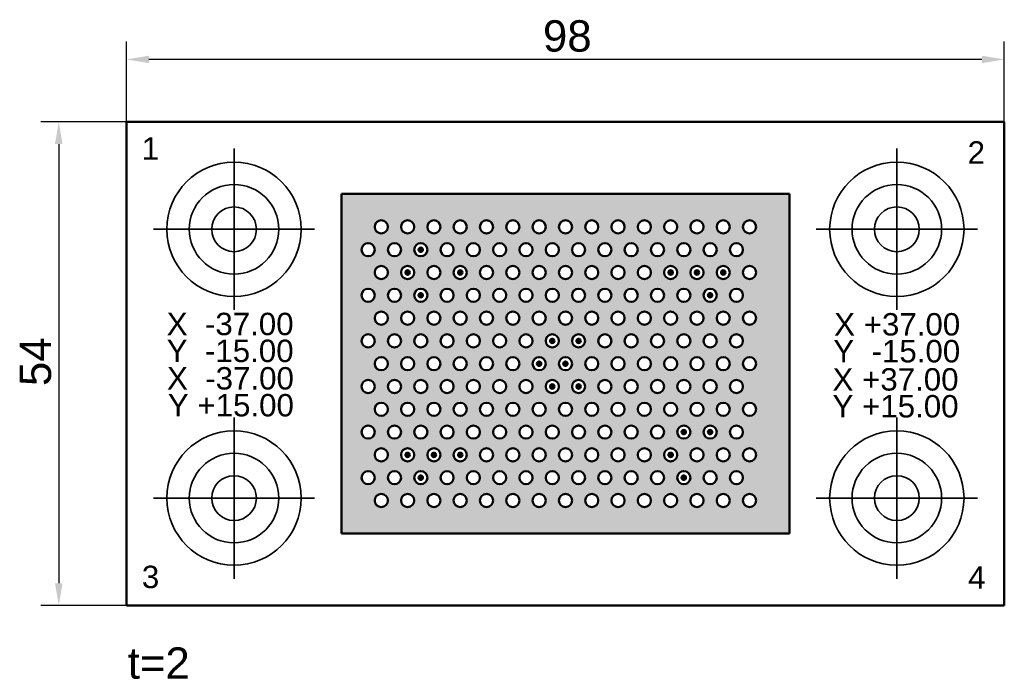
# Model space of a CAD drawing. Header units: millimetres. Extents: x 44 to 154, y 42 to 116.
import ezdxf

# ---------------------------------------------------------------- set-up
doc = ezdxf.new("R2010")
doc.units = ezdxf.units.MM
for name, color, linetype, lineweight in [('Bemaßungen(DIN)', 179, 'Continuous', 25), ('Schraffur', 179, 'Continuous', 9), ('Sichtbare Kanten(DIN)', 179, 'Continuous', 50), ('Skizziergeometrie(DIN)', 179, 'Continuous', 50), ('Symbole(DIN)', 179, 'Continuous', 25)]:
    doc.layers.add(name, color=color, linetype=linetype, lineweight=lineweight)
doc.styles.add('Aktuell-DIN', font='arial.ttf')
doc.styles.add('STANDARD-BSI~0', font='arial.ttf')
doc.dimstyles.new('Katalogzeichnungen', dxfattribs={"dimtxt": 3.5, "dimasz": 2.5, "dimexe": 2, "dimexo": 0, "dimgap": 0.8, "dimtad": 1, "dimrnd": 1e-08, "dimdsep": 46, "dimtxsty": 'STANDARD-BSI~0', "dimcen": 0.09, "dimdle": 10, "dimclrd": 250, "dimclre": 250, "dimclrt": 250, "dimazin": 2, "dimtfac": 1, "dimtmove": 0, "dimatfit": 3, "dimfxl": 1, "dimtolj": 1, "dimtzin": 0, "dimlwd": 25, "dimlwe": 25, "dimarcsym": 0})

# ---------------------------------------------------------------- blocks, each defined once
blk = doc.blocks.new('*D18')
at = {"layer": 'Bemaßungen(DIN)', "color": 250, "linetype": 'Continuous', "lineweight": 25}
for p, q in [((55.51, 104.56), (55.51, 113.52)), ((153.51, 104.56), (153.51, 113.52)), ((151.01, 111.52), (58.01, 111.52))]:
    blk.add_line(p, q, dxfattribs=at)
at = {"layer": 'Bemaßungen(DIN)', "color": 250, "linetype": 'Continuous'}
for points in [[(58.01, 111.93), (58.01, 111.1), (55.51, 111.52)], [(151.01, 111.93), (151.01, 111.1), (153.51, 111.52)]]:
    blk.add_solid(points, dxfattribs=at)
at = {"layer": 'Defpoints', "color": 0, "linetype": 'Continuous'}
for p in [(55.51, 111.52), (55.51, 104.56), (153.51, 104.56)]:
    blk.add_point(p, dxfattribs=at)
at = {"layer": 'Bemaßungen(DIN)', "color": 250, "linetype": 'Continuous', "lineweight": 25, "insert": (102, 115.89), "char_height": 3.5, "attachment_point": 1, "style": 'STANDARD-BSI~0'}
blk.add_mtext('\\A1;98', dxfattribs=at)
blk = doc.blocks.new('*D19')
at = {"layer": 'Bemaßungen(DIN)', "color": 250, "linetype": 'Continuous', "lineweight": 25}
for p, q in [((55.51, 104.56), (45.94, 104.56)), ((47.94, 102.06), (47.94, 53.06)), ((55.51, 50.56), (45.94, 50.56))]:
    blk.add_line(p, q, dxfattribs=at)
at = {"layer": 'Bemaßungen(DIN)', "color": 250, "linetype": 'Continuous'}
for points in [[(47.52, 102.06), (48.36, 102.06), (47.94, 104.56)], [(47.52, 53.06), (48.36, 53.06), (47.94, 50.56)]]:
    blk.add_solid(points, dxfattribs=at)
at = {"layer": 'Defpoints', "color": 0, "linetype": 'Continuous'}
for p in [(55.51, 104.56), (47.94, 50.56), (55.51, 50.56)]:
    blk.add_point(p, dxfattribs=at)
at = {"layer": 'Bemaßungen(DIN)', "color": 250, "linetype": 'Continuous', "lineweight": 25, "insert": (43.58, 75.06), "char_height": 3.5, "attachment_point": 1, "rotation": 90, "style": 'STANDARD-BSI~0'}
blk.add_mtext('\\A1;54', dxfattribs=at)

msp = doc.modelspace()

# ---------------------------------------------------------------- hatches: boundary and pattern name
at = {"layer": 'Schraffur'}
h = msp.add_hatch(color=7, dxfattribs=at)
edge = h.paths.add_edge_path(flags=0)
edge.add_arc((85.422, 64.835), 0.734, 0, 360)
edge = h.paths.add_edge_path(flags=0)
edge.add_arc((97.17, 69.924), 0.734, 0, 360)
edge = h.paths.add_edge_path(flags=0)
edge.add_arc((97.17, 64.835), 0.734, 0, 360)
edge = h.paths.add_edge_path(flags=0)
edge.add_arc((94.233, 69.924), 0.734, 0, 360)
edge = h.paths.add_edge_path(flags=0)
edge.add_arc((94.233, 64.835), 0.734, 0, 360)
edge = h.paths.add_edge_path(flags=0)
edge.add_arc((85.422, 69.924), 0.734, 0, 360)
edge = h.paths.add_edge_path(flags=0)
edge.add_arc((83.954, 67.38), 0.734, 0, 360)
edge = h.paths.add_edge_path(flags=0)
edge.add_arc((89.828, 67.38), 0.734, 0, 360)
edge = h.paths.add_edge_path(flags=0)
edge.add_arc((89.828, 62.291), 0.734, 0, 360)
edge = h.paths.add_edge_path(flags=0)
edge.add_arc((86.891, 67.38), 0.734, 0, 360)
edge = h.paths.add_edge_path(flags=0)
edge.add_arc((86.891, 62.291), 0.734, 0, 360)
edge = h.paths.add_edge_path(flags=0)
edge.add_arc((92.765, 62.291), 0.734, 0, 360)
edge = h.paths.add_edge_path(flags=0)
edge.add_arc((95.702, 62.291), 0.734, 0, 360)
edge = h.paths.add_edge_path(flags=0)
edge.add_arc((92.765, 67.38), 0.734, 0, 360)
edge = h.paths.add_edge_path(flags=0)
edge.add_arc((95.702, 67.38), 0.734, 0, 360)
edge = h.paths.add_edge_path(flags=0)
edge.add_arc((91.296, 64.835), 0.734, 0, 360)
edge = h.paths.add_edge_path(flags=0)
edge.add_arc((91.296, 69.924), 0.734, 0, 360)
edge = h.paths.add_edge_path(flags=0)
edge.add_arc((88.359, 69.924), 0.734, 0, 360)
edge = h.paths.add_edge_path(flags=0)
edge.add_arc((88.359, 64.835), 0.734, 0, 360)
edge = h.paths.add_edge_path(flags=0)
edge.add_arc((113.323, 82.647), 0.734, 0, 360)
edge = h.paths.add_edge_path(flags=0)
edge.add_arc((105.981, 90.281), 0.734, 0, 360)
edge = h.paths.add_edge_path(flags=0)
edge.add_arc((108.918, 90.281), 0.734, 0, 360)
edge = h.paths.add_edge_path(flags=0)
edge.add_arc((105.981, 85.192), 0.734, 0, 360)
edge = h.paths.add_edge_path(flags=0)
edge.add_arc((108.918, 85.192), 0.734, 0, 360)
edge = h.paths.add_edge_path(flags=0)
edge.add_arc((105.981, 80.102), 0.734, 0, 360)
edge = h.paths.add_edge_path(flags=0)
edge.add_arc((108.918, 80.102), 0.734, 0, 360)
edge = h.paths.add_edge_path(flags=0)
edge.add_arc((110.386, 82.647), 0.734, 0, 360)
edge = h.paths.add_edge_path(flags=0)
edge.add_arc((111.855, 85.192), 0.734, 0, 360)
edge = h.paths.add_edge_path(flags=0)
edge.add_arc((110.386, 77.558), 0.734, 0, 360)
edge = h.paths.add_edge_path(flags=0)
edge.add_arc((113.323, 77.558), 0.734, 0, 360)
edge = h.paths.add_edge_path(flags=0)
edge.add_arc((114.792, 85.192), 0.734, 0, 360)
edge = h.paths.add_edge_path(flags=0)
edge.add_arc((114.792, 80.102), 0.734, 0, 360)
edge = h.paths.add_edge_path(flags=0)
edge.add_arc((111.855, 80.102), 0.734, 0, 360)
edge = h.paths.add_edge_path(flags=0)
edge.add_arc((114.792, 90.281), 0.734, 0, 360)
edge = h.paths.add_edge_path(flags=0)
edge.add_arc((111.855, 90.281), 0.734, 0, 360)
edge = h.paths.add_edge_path(flags=0)
edge.add_arc((104.513, 77.558), 0.734, 0, 360)
edge = h.paths.add_edge_path(flags=0)
edge.add_arc((107.45, 77.558), 0.734, 0, 360)
edge = h.paths.add_edge_path(flags=0)
edge.add_arc((113.323, 87.736), 0.734, 0, 360)
edge = h.paths.add_edge_path(flags=0)
edge.add_arc((107.45, 87.736), 0.734, 0, 360)
edge = h.paths.add_edge_path(flags=0)
edge.add_arc((110.386, 92.825), 0.734, 0, 360)
edge = h.paths.add_edge_path(flags=0)
edge.add_arc((104.513, 92.825), 0.734, 0, 360)
edge = h.paths.add_edge_path(flags=0)
edge.add_arc((110.386, 87.736), 0.734, 0, 360)
edge = h.paths.add_edge_path(flags=0)
edge.add_arc((107.45, 82.647), 0.734, 0, 360)
edge = h.paths.add_edge_path(flags=0)
edge.add_arc((107.45, 92.825), 0.734, 0, 360)
edge = h.paths.add_edge_path(flags=0)
edge.add_arc((120.666, 64.835), 0.734, 0, 360)
edge = h.paths.add_edge_path(flags=0)
edge.add_arc((122.134, 62.291), 0.734, 0, 360)
edge = h.paths.add_edge_path(flags=0)
edge.add_arc((122.134, 67.38), 0.734, 0, 360)
edge = h.paths.add_edge_path(flags=0)
edge.add_arc((119.197, 62.291), 0.734, 0, 360)
edge = h.paths.add_edge_path(flags=0)
edge.add_arc((120.666, 69.924), 0.734, 0, 360)
edge = h.paths.add_edge_path(flags=0)
edge.add_arc((119.197, 67.38), 0.734, 0, 360)
edge = h.paths.add_edge_path(flags=0)
edge.add_arc((119.197, 72.469), 0.734, 0, 360)
edge = h.paths.add_edge_path(flags=0)
edge.add_arc((120.666, 75.013), 0.734, 0, 360)
edge = h.paths.add_edge_path(flags=0)
edge.add_arc((117.729, 64.835), 0.734, 0, 360)
edge = h.paths.add_edge_path(flags=0)
edge.add_arc((117.729, 69.924), 0.734, 0, 360)
edge = h.paths.add_edge_path(flags=0)
edge.add_arc((117.729, 75.013), 0.734, 0, 360)
edge = h.paths.add_edge_path(flags=0)
edge.add_arc((116.26, 62.291), 0.734, 0, 360)
edge = h.paths.add_edge_path(flags=0)
edge.add_arc((116.26, 67.38), 0.734, 0, 360)
edge = h.paths.add_edge_path(flags=0)
edge.add_arc((114.792, 64.835), 0.734, 0, 360)
edge = h.paths.add_edge_path(flags=0)
edge.add_arc((113.323, 62.291), 0.734, 0, 360)
edge = h.paths.add_edge_path(flags=0)
edge.add_arc((113.323, 72.469), 0.734, 0, 360)
edge = h.paths.add_edge_path(flags=0)
edge.add_arc((111.855, 64.835), 0.734, 0, 360)
edge = h.paths.add_edge_path(flags=0)
edge.add_arc((111.855, 69.924), 0.734, 0, 360)
edge = h.paths.add_edge_path(flags=0)
edge.add_arc((110.386, 62.291), 0.734, 0, 360)
edge = h.paths.add_edge_path(flags=0)
edge.add_arc((116.26, 72.469), 0.734, 0, 360)
edge = h.paths.add_edge_path(flags=0)
edge.add_arc((122.134, 72.469), 0.734, 0, 360)
edge = h.paths.add_edge_path(flags=0)
edge.add_arc((113.323, 67.38), 0.734, 0, 360)
edge = h.paths.add_edge_path(flags=0)
edge.add_arc((111.855, 75.013), 0.734, 0, 360)
edge = h.paths.add_edge_path(flags=0)
edge.add_arc((114.792, 75.013), 0.734, 0, 360)
edge = h.paths.add_edge_path(flags=0)
edge.add_arc((114.792, 69.924), 0.734, 0, 360)
edge = h.paths.add_edge_path(flags=0)
edge.add_arc((82.485, 80.102), 0.734, 0, 360)
edge = h.paths.add_edge_path(flags=0)
edge.add_arc((82.485, 75.013), 0.734, 0, 360)
edge = h.paths.add_edge_path(flags=0)
edge.add_arc((82.485, 69.924), 0.734, 0, 360)
edge = h.paths.add_edge_path(flags=0)
edge.add_arc((83.954, 72.469), 0.734, 0, 360)
edge = h.paths.add_edge_path(flags=0)
edge.add_arc((86.891, 72.469), 0.734, 0, 360)
edge = h.paths.add_edge_path(flags=0)
edge.add_arc((85.422, 80.102), 0.734, 0, 360)
edge = h.paths.add_edge_path(flags=0)
edge.add_arc((85.422, 75.013), 0.734, 0, 360)
edge = h.paths.add_edge_path(flags=0)
edge.add_arc((82.485, 85.192), 0.734, 0, 360)
edge = h.paths.add_edge_path(flags=0)
edge.add_arc((85.422, 85.192), 0.734, 0, 360)
edge = h.paths.add_edge_path(flags=0)
edge.add_arc((82.485, 90.281), 0.734, 0, 360)
edge = h.paths.add_edge_path(flags=0)
edge.add_arc((85.422, 90.281), 0.734, 0, 360)
edge = h.paths.add_edge_path(flags=0)
edge.add_arc((88.359, 90.281), 0.734, 0, 360)
edge = h.paths.add_edge_path(flags=0)
edge.add_arc((88.359, 85.192), 0.734, 0, 360)
edge = h.paths.add_edge_path(flags=0)
edge.add_arc((88.359, 80.102), 0.734, 0, 360)
edge = h.paths.add_edge_path(flags=0)
edge.add_arc((89.828, 87.736), 0.734, 0, 360)
edge = h.paths.add_edge_path(flags=0)
edge.add_arc((88.359, 75.013), 0.734, 0, 360)
edge = h.paths.add_edge_path(flags=0)
edge.add_arc((86.891, 77.558), 0.734, 0, 360)
edge = h.paths.add_edge_path(flags=0)
edge.add_arc((83.954, 92.825), 0.734, 0, 360)
edge = h.paths.add_edge_path(flags=0)
edge.add_arc((83.954, 87.736), 0.734, 0, 360)
edge = h.paths.add_edge_path(flags=0)
edge.add_arc((86.891, 87.736), 0.734, 0, 360)
edge = h.paths.add_edge_path(flags=0)
edge.add_arc((86.891, 92.825), 0.734, 0, 360)
edge = h.paths.add_edge_path(flags=0)
edge.add_arc((86.891, 82.647), 0.734, 0, 360)
edge = h.paths.add_edge_path(flags=0)
edge.add_arc((89.828, 82.647), 0.734, 0, 360)
edge = h.paths.add_edge_path(flags=0)
edge.add_arc((83.954, 82.647), 0.734, 0, 360)
edge = h.paths.add_edge_path(flags=0)
edge.add_arc((83.954, 77.558), 0.734, 0, 360)
edge = h.paths.add_edge_path(flags=0)
edge.add_arc((89.828, 92.825), 0.734, 0, 360)
edge = h.paths.add_edge_path(flags=0)
edge.add_arc((95.702, 82.647), 0.734, 0, 360)
edge = h.paths.add_edge_path(flags=0)
edge.add_arc((92.765, 92.825), 0.734, 0, 360)
edge = h.paths.add_edge_path(flags=0)
edge.add_arc((95.702, 92.825), 0.734, 0, 360)
edge = h.paths.add_edge_path(flags=0)
edge.add_arc((91.296, 90.281), 0.734, 0, 360)
edge = h.paths.add_edge_path(flags=0)
edge.add_arc((94.233, 90.281), 0.734, 0, 360)
edge = h.paths.add_edge_path(flags=0)
edge.add_arc((98.639, 92.825), 0.734, 0, 360)
edge = h.paths.add_edge_path(flags=0)
edge.add_arc((92.765, 87.736), 0.734, 0, 360)
edge = h.paths.add_edge_path(flags=0)
edge.add_arc((97.17, 90.281), 0.734, 0, 360)
edge = h.paths.add_edge_path(flags=0)
edge.add_arc((101.576, 92.825), 0.734, 0, 360)
edge = h.paths.add_edge_path(flags=0)
edge.add_arc((91.296, 85.192), 0.734, 0, 360)
edge = h.paths.add_edge_path(flags=0)
edge.add_arc((100.107, 90.281), 0.734, 0, 360)
edge = h.paths.add_edge_path(flags=0)
edge.add_arc((95.702, 87.736), 0.734, 0, 360)
edge = h.paths.add_edge_path(flags=0)
edge.add_arc((103.044, 90.281), 0.734, 0, 360)
edge = h.paths.add_edge_path(flags=0)
edge.add_arc((94.233, 85.192), 0.734, 0, 360)
edge = h.paths.add_edge_path(flags=0)
edge.add_arc((98.639, 87.736), 0.734, 0, 360)
edge = h.paths.add_edge_path(flags=0)
edge.add_arc((101.576, 87.736), 0.734, 0, 360)
edge = h.paths.add_edge_path(flags=0)
edge.add_arc((103.044, 85.192), 0.734, 0, 360)
edge = h.paths.add_edge_path(flags=0)
edge.add_arc((100.107, 85.192), 0.734, 0, 360)
edge = h.paths.add_edge_path(flags=0)
edge.add_arc((97.17, 85.192), 0.734, 0, 360)
edge = h.paths.add_edge_path(flags=0)
edge.add_arc((92.765, 82.647), 0.734, 0, 360)
edge = h.paths.add_edge_path(flags=0)
edge.add_arc((98.639, 82.647), 0.734, 0, 360)
edge = h.paths.add_edge_path(flags=0)
edge.add_arc((104.513, 82.647), 0.734, 0, 360)
edge = h.paths.add_edge_path(flags=0)
edge.add_arc((101.576, 82.647), 0.734, 0, 360)
edge = h.paths.add_edge_path(flags=0)
edge.add_arc((104.513, 87.736), 0.734, 0, 360)
edge = h.paths.add_edge_path(flags=0)
edge.add_arc((100.107, 75.013), 0.734, 0, 360)
edge = h.paths.add_edge_path(flags=0)
edge.add_arc((103.044, 75.013), 0.734, 0, 360)
edge = h.paths.add_edge_path(flags=0)
edge.add_arc((97.17, 75.013), 0.734, 0, 360)
edge = h.paths.add_edge_path(flags=0)
edge.add_arc((94.233, 75.013), 0.734, 0, 360)
edge = h.paths.add_edge_path(flags=0)
edge.add_arc((92.765, 77.558), 0.734, 0, 360)
edge = h.paths.add_edge_path(flags=0)
edge.add_arc((97.17, 80.102), 0.734, 0, 360)
edge = h.paths.add_edge_path(flags=0)
edge.add_arc((94.233, 80.102), 0.734, 0, 360)
edge = h.paths.add_edge_path(flags=0)
edge.add_arc((103.044, 80.102), 0.734, 0, 360)
edge = h.paths.add_edge_path(flags=0)
edge.add_arc((100.107, 80.102), 0.734, 0, 360)
edge = h.paths.add_edge_path(flags=0)
edge.add_arc((91.296, 80.102), 0.734, 0, 360)
edge = h.paths.add_edge_path(flags=0)
edge.add_arc((95.702, 77.558), 0.734, 0, 360)
edge = h.paths.add_edge_path(flags=0)
edge.add_arc((98.639, 72.469), 0.734, 0, 360)
edge = h.paths.add_edge_path(flags=0)
edge.add_arc((98.639, 77.558), 0.734, 0, 360)
edge = h.paths.add_edge_path(flags=0)
edge.add_arc((101.576, 77.558), 0.734, 0, 360)
edge = h.paths.add_edge_path(flags=0)
edge.add_arc((92.765, 72.469), 0.734, 0, 360)
edge = h.paths.add_edge_path(flags=0)
edge.add_arc((91.296, 75.013), 0.734, 0, 360)
edge = h.paths.add_edge_path(flags=0)
edge.add_arc((89.828, 72.469), 0.734, 0, 360)
edge = h.paths.add_edge_path(flags=0)
edge.add_arc((89.828, 77.558), 0.734, 0, 360)
edge = h.paths.add_edge_path(flags=0)
edge.add_arc((95.702, 72.469), 0.734, 0, 360)
edge = h.paths.add_edge_path(flags=0)
edge.add_arc((123.603, 69.924), 0.734, 0, 360)
edge = h.paths.add_edge_path(flags=0)
edge.add_arc((125.071, 62.291), 0.734, 0, 360)
edge = h.paths.add_edge_path(flags=0)
edge.add_arc((123.603, 64.835), 0.734, 0, 360)
edge = h.paths.add_edge_path(flags=0)
edge.add_arc((125.071, 72.469), 0.734, 0, 360)
edge = h.paths.add_edge_path(flags=0)
edge.add_arc((123.603, 75.013), 0.734, 0, 360)
edge = h.paths.add_edge_path(flags=0)
edge.add_arc((125.071, 67.38), 0.734, 0, 360)
edge = h.paths.add_edge_path(flags=0)
edge.add_arc((110.386, 67.38), 0.734, 0, 360)
edge = h.paths.add_edge_path(flags=0)
edge.add_arc((100.107, 69.924), 0.734, 0, 360)
edge = h.paths.add_edge_path(flags=0)
edge.add_arc((100.107, 64.835), 0.734, 0, 360)
edge = h.paths.add_edge_path(flags=0)
edge.add_arc((103.044, 69.924), 0.734, 0, 360)
edge = h.paths.add_edge_path(flags=0)
edge.add_arc((103.044, 64.835), 0.734, 0, 360)
edge = h.paths.add_edge_path(flags=0)
edge.add_arc((105.981, 75.013), 0.734, 0, 360)
edge = h.paths.add_edge_path(flags=0)
edge.add_arc((108.918, 75.013), 0.734, 0, 360)
edge = h.paths.add_edge_path(flags=0)
edge.add_arc((105.981, 69.924), 0.734, 0, 360)
edge = h.paths.add_edge_path(flags=0)
edge.add_arc((105.981, 64.835), 0.734, 0, 360)
edge = h.paths.add_edge_path(flags=0)
edge.add_arc((108.918, 64.835), 0.734, 0, 360)
edge = h.paths.add_edge_path(flags=0)
edge.add_arc((108.918, 69.924), 0.734, 0, 360)
edge = h.paths.add_edge_path(flags=0)
edge.add_arc((110.386, 72.469), 0.734, 0, 360)
edge = h.paths.add_edge_path(flags=0)
edge.add_arc((104.513, 67.38), 0.734, 0, 360)
edge = h.paths.add_edge_path(flags=0)
edge.add_arc((101.576, 72.469), 0.734, 0, 360)
edge = h.paths.add_edge_path(flags=0)
edge.add_arc((107.45, 72.469), 0.734, 0, 360)
edge = h.paths.add_edge_path(flags=0)
edge.add_arc((98.639, 67.38), 0.734, 0, 360)
edge = h.paths.add_edge_path(flags=0)
edge.add_arc((101.576, 62.291), 0.734, 0, 360)
edge = h.paths.add_edge_path(flags=0)
edge.add_arc((98.639, 62.291), 0.734, 0, 360)
edge = h.paths.add_edge_path(flags=0)
edge.add_arc((107.45, 62.291), 0.734, 0, 360)
edge = h.paths.add_edge_path(flags=0)
edge.add_arc((101.576, 67.38), 0.734, 0, 360)
edge = h.paths.add_edge_path(flags=0)
edge.add_arc((107.45, 67.38), 0.734, 0, 360)
edge = h.paths.add_edge_path(flags=0)
edge.add_arc((104.513, 72.469), 0.734, 0, 360)
edge = h.paths.add_edge_path(flags=0)
edge.add_arc((104.513, 62.291), 0.734, 0, 360)
edge = h.paths.add_edge_path(flags=0)
edge.add_arc((122.134, 77.558), 0.734, 0, 360)
edge = h.paths.add_edge_path(flags=0)
edge.add_arc((125.071, 77.558), 0.734, 0, 360)
edge = h.paths.add_edge_path(flags=0)
edge.add_arc((125.071, 82.647), 0.734, 0, 360)
edge = h.paths.add_edge_path(flags=0)
edge.add_arc((123.603, 80.102), 0.734, 0, 360)
edge = h.paths.add_edge_path(flags=0)
edge.add_arc((125.071, 87.736), 0.734, 0, 360)
edge = h.paths.add_edge_path(flags=0)
edge.add_arc((123.603, 85.192), 0.734, 0, 360)
edge = h.paths.add_edge_path(flags=0)
edge.add_arc((122.134, 82.647), 0.734, 0, 360)
edge = h.paths.add_edge_path(flags=0)
edge.add_arc((123.603, 90.281), 0.734, 0, 360)
edge = h.paths.add_edge_path(flags=0)
edge.add_arc((120.666, 80.102), 0.734, 0, 360)
edge = h.paths.add_edge_path(flags=0)
edge.add_arc((120.666, 90.281), 0.734, 0, 360)
edge = h.paths.add_edge_path(flags=0)
edge.add_arc((120.666, 85.192), 0.734, 0, 360)
edge = h.paths.add_edge_path(flags=0)
edge.add_arc((119.197, 77.558), 0.734, 0, 360)
edge = h.paths.add_edge_path(flags=0)
edge.add_arc((119.197, 82.647), 0.734, 0, 360)
edge = h.paths.add_edge_path(flags=0)
edge.add_arc((119.197, 87.736), 0.734, 0, 360)
edge = h.paths.add_edge_path(flags=0)
edge.add_arc((117.729, 80.102), 0.734, 0, 360)
edge = h.paths.add_edge_path(flags=0)
edge.add_arc((117.729, 90.281), 0.734, 0, 360)
edge = h.paths.add_edge_path(flags=0)
edge.add_arc((117.729, 85.192), 0.734, 0, 360)
edge = h.paths.add_edge_path(flags=0)
edge.add_arc((116.26, 82.647), 0.734, 0, 360)
edge = h.paths.add_edge_path(flags=0)
edge.add_arc((116.26, 87.736), 0.734, 0, 360)
edge = h.paths.add_edge_path(flags=0)
edge.add_arc((116.26, 92.825), 0.734, 0, 360)
edge = h.paths.add_edge_path(flags=0)
edge.add_arc((122.134, 92.825), 0.734, 0, 360)
edge = h.paths.add_edge_path(flags=0)
edge.add_arc((125.071, 92.825), 0.734, 0, 360)
edge = h.paths.add_edge_path(flags=0)
edge.add_arc((122.134, 87.736), 0.734, 0, 360)
edge = h.paths.add_edge_path(flags=0)
edge.add_arc((119.197, 92.825), 0.734, 0, 360)
edge = h.paths.add_edge_path(flags=0)
edge.add_arc((116.26, 77.558), 0.734, 0, 360)
edge = h.paths.add_edge_path(flags=0)
edge.add_arc((113.323, 92.825), 0.734, 0, 360)
edge = h.paths.add_edge_path(flags=0)
edge.add_arc((83.954, 62.291), 0.734, 0, 360)
edge = h.paths.add_edge_path(flags=0)
edge.add_arc((82.485, 64.835), 0.734, 0, 360)
h.paths.add_polyline_path([(129.513, 96.508), (79.513, 96.508), (79.513, 58.608), (129.513, 58.608)])
h = msp.add_hatch(color=7, dxfattribs=at)
edge = h.paths.add_edge_path()
edge.add_arc((88.359, 90.281), 0.244, 0, 360)
h = msp.add_hatch(color=7, dxfattribs=at)
edge = h.paths.add_edge_path()
edge.add_arc((86.891, 87.736), 0.244, 0, 360)
h = msp.add_hatch(color=7, dxfattribs=at)
edge = h.paths.add_edge_path()
edge.add_arc((92.765, 87.736), 0.244, 0, 360)
h = msp.add_hatch(color=7, dxfattribs=at)
edge = h.paths.add_edge_path()
edge.add_arc((116.26, 87.736), 0.244, 0, 360)
h = msp.add_hatch(color=7, dxfattribs=at)
edge = h.paths.add_edge_path()
edge.add_arc((119.197, 87.736), 0.244, 0, 360)
h = msp.add_hatch(color=7, dxfattribs=at)
edge = h.paths.add_edge_path()
edge.add_arc((122.134, 87.736), 0.244, 0, 360)
h = msp.add_hatch(color=7, dxfattribs=at)
edge = h.paths.add_edge_path()
edge.add_arc((88.359, 85.192), 0.244, 0, 360)
h = msp.add_hatch(color=7, dxfattribs=at)
edge = h.paths.add_edge_path()
edge.add_arc((120.666, 85.192), 0.244, 0, 360)
h = msp.add_hatch(color=7, dxfattribs=at)
edge = h.paths.add_edge_path()
edge.add_arc((103.044, 80.102), 0.244, 0, 360)
h = msp.add_hatch(color=7, dxfattribs=at)
edge = h.paths.add_edge_path()
edge.add_arc((105.981, 80.102), 0.244, 0, 360)
h = msp.add_hatch(color=7, dxfattribs=at)
edge = h.paths.add_edge_path()
edge.add_arc((101.576, 77.558), 0.244, 0, 360)
h = msp.add_hatch(color=7, dxfattribs=at)
edge = h.paths.add_edge_path()
edge.add_arc((104.513, 77.558), 0.244, 0, 360)
h = msp.add_hatch(color=7, dxfattribs=at)
edge = h.paths.add_edge_path()
edge.add_arc((103.044, 75.013), 0.244, 0, 360)
h = msp.add_hatch(color=7, dxfattribs=at)
edge = h.paths.add_edge_path()
edge.add_arc((105.981, 75.013), 0.244, 0, 360)
h = msp.add_hatch(color=7, dxfattribs=at)
edge = h.paths.add_edge_path()
edge.add_arc((117.729, 69.924), 0.244, 0, 360)
h = msp.add_hatch(color=7, dxfattribs=at)
edge = h.paths.add_edge_path()
edge.add_arc((120.666, 69.924), 0.244, 0, 360)
h = msp.add_hatch(color=7, dxfattribs=at)
edge = h.paths.add_edge_path()
edge.add_arc((86.891, 67.38), 0.244, 0, 360)
h = msp.add_hatch(color=7, dxfattribs=at)
edge = h.paths.add_edge_path()
edge.add_arc((89.828, 67.38), 0.244, 0, 360)
h = msp.add_hatch(color=7, dxfattribs=at)
edge = h.paths.add_edge_path()
edge.add_arc((92.765, 67.38), 0.244, 0, 360)
h = msp.add_hatch(color=7, dxfattribs=at)
edge = h.paths.add_edge_path()
edge.add_arc((116.26, 67.38), 0.244, 0, 360)
h = msp.add_hatch(color=7, dxfattribs=at)
edge = h.paths.add_edge_path()
edge.add_arc((88.359, 64.835), 0.244, 0, 360)
h = msp.add_hatch(color=7, dxfattribs=at)
edge = h.paths.add_edge_path()
edge.add_arc((117.729, 64.835), 0.244, 0, 360)

# ---------------------------------------------------------------- linework, layer by layer
at = {"layer": 'Sichtbare Kanten(DIN)'}
for p, q in [((153.513, 104.558), (55.513, 104.558)), ((55.513, 104.558), (55.513, 50.558)), ((153.513, 50.558), (153.513, 104.558)), ((79.513, 96.508), (79.513, 58.608)), ((129.513, 96.508), (79.513, 96.508)), ((129.513, 58.608), (129.513, 96.508)), ((79.513, 58.608), (129.513, 58.608)), ((55.513, 50.558), (153.513, 50.558))]:
    msp.add_line(p, q, dxfattribs=at)
for centre, radius in [((83.954, 92.825), 0.734), ((86.891, 92.825), 0.734), ((89.828, 92.825), 0.734), ((92.765, 92.825), 0.734), ((95.702, 92.825), 0.734), ((98.639, 92.825), 0.734), ((101.576, 92.825), 0.734), ((104.513, 92.825), 0.734), ((107.45, 92.825), 0.734), ((110.386, 92.825), 0.734), ((113.323, 92.825), 0.734), ((116.26, 92.825), 0.734), ((119.197, 92.825), 0.734), ((122.134, 92.825), 0.734), ((125.071, 92.825), 0.734), ((82.485, 90.281), 0.734), ((85.422, 90.281), 0.734), ((88.359, 90.281), 0.734), ((88.359, 90.281), 0.244), ((91.296, 90.281), 0.734), ((94.233, 90.281), 0.734), ((97.17, 90.281), 0.734), ((100.107, 90.281), 0.734), ((103.044, 90.281), 0.734), ((105.981, 90.281), 0.734), ((108.918, 90.281), 0.734), ((111.855, 90.281), 0.734), ((114.792, 90.281), 0.734), ((117.729, 90.281), 0.734), ((120.666, 90.281), 0.734), ((123.603, 90.281), 0.734), ((83.954, 87.736), 0.734), ((86.891, 87.736), 0.734), ((86.891, 87.736), 0.244), ((89.828, 87.736), 0.734), ((92.765, 87.736), 0.734), ((92.765, 87.736), 0.244), ((95.702, 87.736), 0.734), ((98.639, 87.736), 0.734), ((101.576, 87.736), 0.734), ((104.513, 87.736), 0.734), ((107.45, 87.736), 0.734), ((110.386, 87.736), 0.734), ((113.323, 87.736), 0.734), ((116.26, 87.736), 0.734), ((116.26, 87.736), 0.244), ((119.197, 87.736), 0.734), ((119.197, 87.736), 0.244), ((122.134, 87.736), 0.734), ((122.134, 87.736), 0.244), ((125.071, 87.736), 0.734), ((82.485, 85.192), 0.734), ((85.422, 85.192), 0.734), ((88.359, 85.192), 0.734), ((91.296, 85.192), 0.734), ((94.233, 85.192), 0.734), ((97.17, 85.192), 0.734), ((100.107, 85.192), 0.734), ((103.044, 85.192), 0.734), ((105.981, 85.192), 0.734), ((108.918, 85.192), 0.734), ((111.855, 85.192), 0.734), ((114.792, 85.192), 0.734), ((117.729, 85.192), 0.734), ((120.666, 85.192), 0.734), ((123.603, 85.192), 0.734), ((88.359, 85.192), 0.244), ((120.666, 85.192), 0.244), ((83.954, 82.647), 0.734), ((86.891, 82.647), 0.734), ((89.828, 82.647), 0.734), ((92.765, 82.647), 0.734), ((95.702, 82.647), 0.734), ((98.639, 82.647), 0.734), ((101.576, 82.647), 0.734), ((104.513, 82.647), 0.734), ((107.45, 82.647), 0.734), ((110.386, 82.647), 0.734), ((113.323, 82.647), 0.734), ((116.26, 82.647), 0.734), ((119.197, 82.647), 0.734), ((122.134, 82.647), 0.734), ((125.071, 82.647), 0.734), ((82.485, 80.102), 0.734), ((85.422, 80.102), 0.734), ((88.359, 80.102), 0.734), ((91.296, 80.102), 0.734), ((94.233, 80.102), 0.734), ((97.17, 80.102), 0.734), ((100.107, 80.102), 0.734), ((103.044, 80.102), 0.734), ((103.044, 80.102), 0.244), ((105.981, 80.102), 0.734), ((105.981, 80.102), 0.244), ((108.918, 80.102), 0.734), ((111.855, 80.102), 0.734), ((114.792, 80.102), 0.734), ((117.729, 80.102), 0.734), ((120.666, 80.102), 0.734), ((123.603, 80.102), 0.734), ((83.954, 77.558), 0.734), ((86.891, 77.558), 0.734), ((89.828, 77.558), 0.734), ((92.765, 77.558), 0.734), ((95.702, 77.558), 0.734), ((98.639, 77.558), 0.734), ((101.576, 77.558), 0.734), ((104.513, 77.558), 0.734), ((107.45, 77.558), 0.734), ((110.386, 77.558), 0.734), ((113.323, 77.558), 0.734), ((116.26, 77.558), 0.734), ((119.197, 77.558), 0.734), ((122.134, 77.558), 0.734), ((125.071, 77.558), 0.734), ((101.576, 77.558), 0.244), ((104.513, 77.558), 0.244), ((82.485, 75.013), 0.734), ((85.422, 75.013), 0.734), ((88.359, 75.013), 0.734), ((91.296, 75.013), 0.734), ((94.233, 75.013), 0.734), ((97.17, 75.013), 0.734), ((100.107, 75.013), 0.734), ((103.044, 75.013), 0.734), ((103.044, 75.013), 0.244), ((105.981, 75.013), 0.734), ((105.981, 75.013), 0.244), ((108.918, 75.013), 0.734), ((111.855, 75.013), 0.734), ((114.792, 75.013), 0.734), ((117.729, 75.013), 0.734), ((120.666, 75.013), 0.734), ((123.603, 75.013), 0.734), ((83.954, 72.469), 0.734), ((86.891, 72.469), 0.734), ((89.828, 72.469), 0.734), ((92.765, 72.469), 0.734), ((95.702, 72.469), 0.734), ((98.639, 72.469), 0.734), ((101.576, 72.469), 0.734), ((104.513, 72.469), 0.734), ((107.45, 72.469), 0.734), ((110.386, 72.469), 0.734), ((113.323, 72.469), 0.734), ((116.26, 72.469), 0.734), ((119.197, 72.469), 0.734), ((122.134, 72.469), 0.734), ((125.071, 72.469), 0.734), ((82.485, 69.924), 0.734), ((85.422, 69.924), 0.734), ((88.359, 69.924), 0.734), ((91.296, 69.924), 0.734), ((94.233, 69.924), 0.734), ((97.17, 69.924), 0.734), ((100.107, 69.924), 0.734), ((103.044, 69.924), 0.734), ((105.981, 69.924), 0.734), ((108.918, 69.924), 0.734), ((111.855, 69.924), 0.734), ((114.792, 69.924), 0.734), ((117.729, 69.924), 0.734), ((120.666, 69.924), 0.734), ((123.603, 69.924), 0.734), ((117.729, 69.924), 0.244), ((120.666, 69.924), 0.244), ((83.954, 67.38), 0.734), ((86.891, 67.38), 0.734), ((86.891, 67.38), 0.244), ((89.828, 67.38), 0.734), ((89.828, 67.38), 0.244), ((92.765, 67.38), 0.734), ((92.765, 67.38), 0.244), ((95.702, 67.38), 0.734), ((98.639, 67.38), 0.734), ((101.576, 67.38), 0.734), ((104.513, 67.38), 0.734), ((107.45, 67.38), 0.734), ((110.386, 67.38), 0.734), ((113.323, 67.38), 0.734), ((116.26, 67.38), 0.734), ((116.26, 67.38), 0.244), ((119.197, 67.38), 0.734), ((122.134, 67.38), 0.734), ((125.071, 67.38), 0.734), ((82.485, 64.835), 0.734), ((85.422, 64.835), 0.734), ((88.359, 64.835), 0.734), ((88.359, 64.835), 0.244), ((91.296, 64.835), 0.734), ((94.233, 64.835), 0.734), ((97.17, 64.835), 0.734), ((100.107, 64.835), 0.734), ((103.044, 64.835), 0.734), ((105.981, 64.835), 0.734), ((108.918, 64.835), 0.734), ((111.855, 64.835), 0.734), ((114.792, 64.835), 0.734), ((117.729, 64.835), 0.734), ((117.729, 64.835), 0.244), ((120.666, 64.835), 0.734), ((123.603, 64.835), 0.734), ((83.954, 62.291), 0.734), ((86.891, 62.291), 0.734), ((89.828, 62.291), 0.734), ((92.765, 62.291), 0.734), ((95.702, 62.291), 0.734), ((98.639, 62.291), 0.734), ((101.576, 62.291), 0.734), ((104.513, 62.291), 0.734), ((107.45, 62.291), 0.734), ((110.386, 62.291), 0.734), ((113.323, 62.291), 0.734), ((116.26, 62.291), 0.734), ((119.197, 62.291), 0.734), ((122.134, 62.291), 0.734), ((125.071, 62.291), 0.734)]:
    msp.add_circle(centre, radius, dxfattribs=at)
at = {"layer": 'Skizziergeometrie(DIN)'}
for p, q in [((55.513, 104.558), (55.513, 50.558)), ((153.513, 50.558), (153.513, 104.558))]:
    msp.add_line(p, q, dxfattribs=at)
at = {"layer": 'Skizziergeometrie(DIN)', "color": 7, "lineweight": 35}
for p, q in [((67.513, 101.558), (67.513, 83.558)), ((58.513, 92.558), (76.513, 92.558)), ((132.513, 92.558), (150.513, 92.558)), ((67.513, 71.558), (67.513, 53.558)), ((141.513, 71.558), (141.513, 53.558)), ((58.513, 62.558), (76.513, 62.558)), ((132.513, 62.558), (150.513, 62.558))]:
    msp.add_line(p, q, dxfattribs=at)
at = {"layer": 'Skizziergeometrie(DIN)', "lineweight": 35}
msp.add_line((141.513, 101.558), (141.513, 83.558), dxfattribs=at)
at = {"layer": 'Skizziergeometrie(DIN)', "color": 7, "lineweight": 35}
for centre, radius in [((67.513, 92.558), 7.5), ((141.513, 92.558), 7.5), ((67.513, 92.558), 5), ((141.513, 92.558), 5), ((67.513, 92.558), 2.5), ((141.513, 92.558), 2.5), ((67.513, 62.558), 7.5), ((141.513, 62.558), 7.5), ((67.513, 62.558), 5), ((141.513, 62.558), 5), ((67.513, 62.558), 2.5), ((141.513, 62.558), 2.5)]:
    msp.add_circle(centre, radius, dxfattribs=at)

# ---------------------------------------------------------------- texts
at = {"layer": 'Symbole(DIN)', "color": 7, "char_height": 2.5, "attachment_point": 2, "style": 'Aktuell-DIN'}
for s, insert in [('\\fArial|b0|i0;\\H2.5000;1', (58.173, 102.834)), ('\\fArial|b0|i0;\\H2.5000;2', (150.388, 102.381)), ('\\fArial|b0|i0;\\H2.5000;3', (58.191, 55.01)), ('\\fArial|b0|i0;\\H2.5000;4', (150.437, 54.935))]:
    msp.add_mtext(s, dxfattribs=dict(at, insert=insert))
at = {"layer": 'Symbole(DIN)', "color": 7, "char_height": 2.5, "line_spacing_factor": 0.72, "style": 'Aktuell-DIN'}
for s, insert, width, attachment_point in [('\\fArial|b0|i0;\\H2.5000;X  -37.00\\P\\fArial|b0|i0;\\H2.5000;Y  -15.00', (74.162, 80.472), 37.14458, 6), ('\\fArial|b0|i0;\\H2.5000;X +37.00\\P\\fArial|b0|i0;\\H2.5000;Y  -15.00', (148.59, 80.435), 17.48186, 6), ('\\fArial|b0|i0;\\H2.5000;X  -37.00\\P\\fArial|b0|i0;\\H2.5000;Y +15.00', (74.196, 77.174), 37.14458, 3), ('\\fArial|b0|i0;\\H2.5000;X +37.00\\P\\fArial|b0|i0;\\H2.5000;Y +15.00', (148.407, 77.057), 19.72646, 3)]:
    msp.add_mtext(s, dxfattribs=dict(at, insert=insert, width=width, attachment_point=attachment_point))
at = {"layer": 'Symbole(DIN)', "color": 179, "insert": (55.636, 45.892), "char_height": 3.5, "width": 6.93064, "attachment_point": 1, "style": 'Aktuell-DIN'}
msp.add_mtext('\\fArial|b0|i0;t=2', dxfattribs=at)

# ---------------------------------------------------------------- dimensions: what is measured, and where the dimension line sits
at = {"layer": 'Bemaßungen(DIN)', "color": 250, "linetype": 'Continuous', "lineweight": 25}
for base, p1, p2, angle, picture, middle in [((55.513, 111.517), (153.513, 104.558), (55.513, 104.558), 180, '*D18', (104.513, 111.517)), ((47.938, 50.558), (55.513, 104.558), (55.513, 50.558), 90, '*D19', (47.938, 77.558))]:
    dim = msp.add_linear_dim(base=base, p1=p1, p2=p2, angle=angle, dimstyle='Katalogzeichnungen', override={"dimgap": 0.8, "dimdec": 2, "dimtol": 0, "dimlim": 0, "dimtp": 0, "dimtm": 0, "dimtdec": 2, "dimtofl": 0, "dimatfit": 1}, dxfattribs=at)
    dim.commit()
    dim.dimension.update_dxf_attribs({"geometry": picture, "text_midpoint": middle, "dimtype": 160})

doc.saveas('drawing.dxf')
